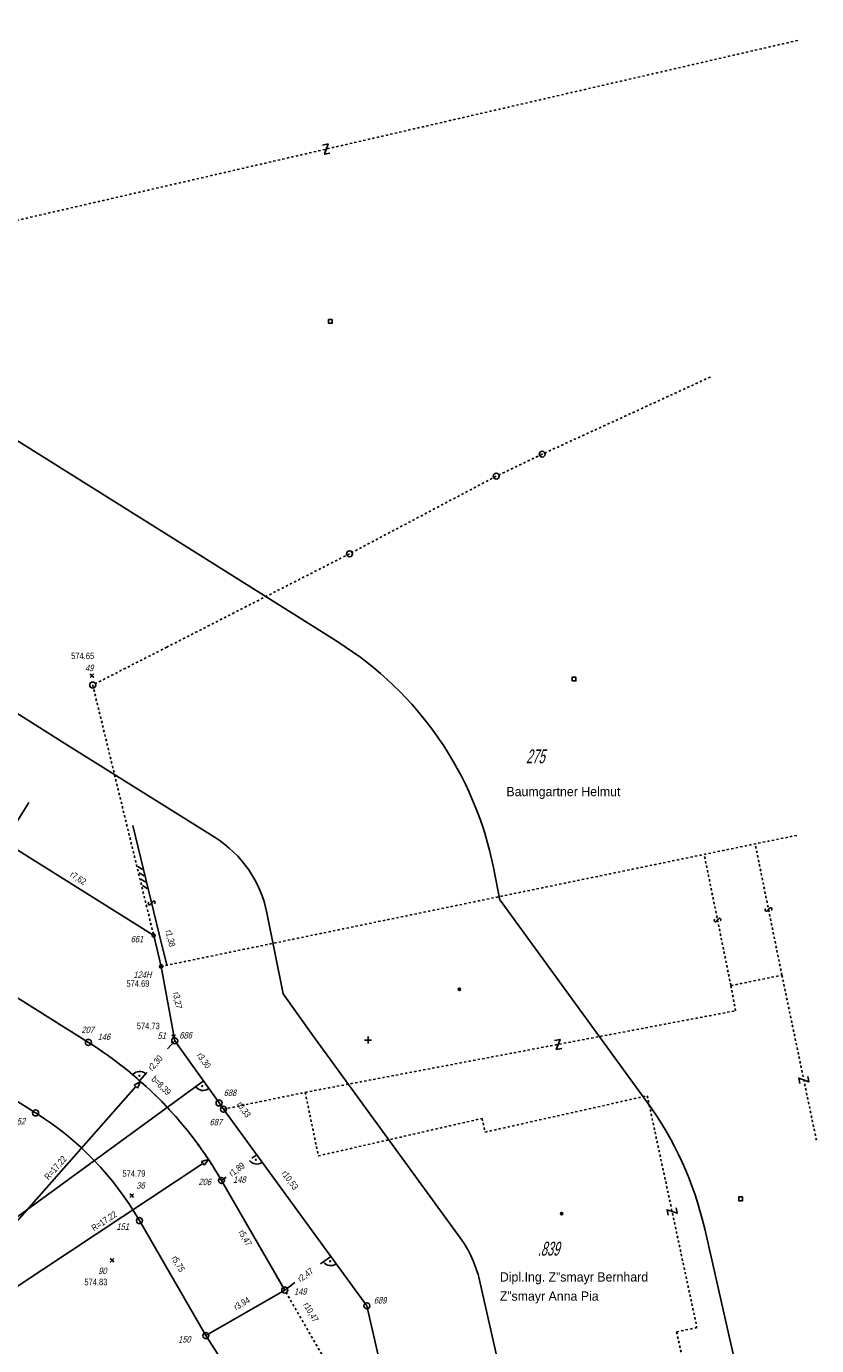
# Model space of a CAD drawing. Extents: x 0 to 80080, y 0 to 236956.
# Tile 8 of 8: x 80045 to 80079, y 236887 to 236944. Entities that reach past the tile are written whole.
import ezdxf

# ---------------------------------------------------------------- set-up
doc = ezdxf.new("R2010")
doc.units = 0
doc.header["$LTSCALE"] = 0.05
doc.header["$MEASUREMENT"] = 0
doc.linetypes.add('GESTRICHELT', pattern=[1, 0.6, -0.4])
doc.linetypes.add('PUNKT2', pattern=[0.14, 0.04, -0.1])
doc.layers.get('0').update_dxf_attribs({"linetype": 'CONTINUOUS'})
for name, color, linetype in [('GRENZEN', 7, 'CONTINUOUS'), ('GRGRENZE', 7, 'CONTINUOUS'), ('HEKTAR', 7, 'CONTINUOUS'), ('HO', 7, 'CONTINUOUS'), ('KATASTER', 7, 'CONTINUOUS'), ('NUSYMB', 7, 'CONTINUOUS'), ('OBJEKTE', 7, 'CONTINUOUS'), ('PN', 7, 'CONTINUOUS'), ('SITHOEHE', 40, 'CONTINUOUS'), ('SITLAGE', 2, 'CONTINUOUS'), ('SONSTIGE', 7, 'CONTINUOUS'), ('TBO', 3, 'CONTINUOUS')]:
    doc.layers.add(name, color=color, linetype=linetype)
doc.styles.add('AUDIT_D_040929113833-1', font='txt')

# ---------------------------------------------------------------- blocks, each defined once
blk = doc.blocks.new('GST', base_point=(295.049, 113.9358))
at = {"style": 'AUDIT_D_040929113833-1', "flags": 4}
blk.add_attdef('GST', (295.049, 113.9358), '', height=1, dxfattribs=at)
blk.add_attdef('GST', (295.049, 113.9358), '', height=1, dxfattribs=at)
blk = doc.blocks.new('BEMASS0020')
at = {"color": 7, "linetype": 'Continuous', "style": 'AUDIT_D_040929113833-1', "width": 0.75}
blk.add_text('r1,38', height=0.28, rotation=283.431, dxfattribs=at).set_placement((80051.2281, 236904.7302))
blk = doc.blocks.new('BEMASS0021')
at = {"color": 7, "linetype": 'Continuous', "style": 'AUDIT_D_040929113833-1', "width": 0.75}
blk.add_text('r3,27', height=0.28, rotation=280.383, dxfattribs=at).set_placement((80051.555, 236902.0519))
blk = doc.blocks.new('BEMASS0022')
at = {"color": 7, "linetype": 'Continuous', "style": 'AUDIT_D_040929113833-1', "width": 0.75}
blk.add_text('r3,30', height=0.28, rotation=305.518, dxfattribs=at).set_placement((80052.5699, 236899.3345))
blk = doc.blocks.new('BEMASS0023')
at = {"color": 7, "linetype": 'Continuous', "style": 'AUDIT_D_040929113833-1', "width": 0.75}
blk.add_text('r0,33', height=0.28, rotation=305.134, dxfattribs=at).set_placement((80054.3029, 236897.2154))
blk = doc.blocks.new('BEMASS0024')
at = {"color": 7, "linetype": 'Continuous', "style": 'AUDIT_D_040929113833-1', "width": 0.75}
blk.add_text('r10,53', height=0.28, rotation=306.119, dxfattribs=at).set_placement((80056.242, 236894.2253))
blk = doc.blocks.new('BEMASS0038')
at = {"color": 7, "linetype": 'Continuous', "style": 'AUDIT_D_040929113833-1', "width": 0.75}
blk.add_text('r7,62', height=0.28, rotation=327.895, dxfattribs=at).set_placement((80047.0697, 236907.091))
blk = doc.blocks.new('9', base_point=(134.9007, 189.0778))
at = {"color": 0, "linetype": 'Continuous'}
blk.add_circle((134.9007, 189.0778), 0.65, dxfattribs=at)
at = {"style": 'AUDIT_D_040929113833-1', "flags": 4}
for tag in ['HO', 'PN']:
    blk.add_attdef(tag, (135.9007, 190.0778), '', height=0.28, dxfattribs=at)
blk = doc.blocks.new('33', base_point=(124.67, 173.23))
at = {"color": 0, "linetype": 'Continuous'}
blk.add_lwpolyline([(124.07, 174.23), (125.27, 174.23), (124.07, 172.23), (125.27, 172.23)], dxfattribs=at)
blk = doc.blocks.new('11', base_point=(154.8674, 189.62))
at = {"color": 0, "linetype": 'Continuous'}
blk.add_circle((154.8674, 189.62), 0.35, dxfattribs=at)
at = {"style": 'AUDIT_D_040929113833-1', "flags": 4}
for tag in ['HO', 'PN']:
    blk.add_attdef(tag, (155.8674, 190.62), '', height=0.28, dxfattribs=at)
blk = doc.blocks.new('26', base_point=(54.8, 172.97))
at = {"color": 0, "linetype": 'Continuous'}
blk.add_lwpolyline([(54.5, 172.45, 1.255241), (55.02, 172.72), (54.57, 173.23, -1.262482), (55.08, 173.51)], format="xyb", dxfattribs=at)
blk = doc.blocks.new('38', base_point=(174.6347, 173.4226))
at = {"color": 0, "linetype": 'Continuous'}
for radius in [0.25, 0.15]:
    blk.add_circle((174.6347, 173.4226), radius, dxfattribs=at)
blk = doc.blocks.new('176', base_point=(54.92, 83.76))
at = {"color": 0, "linetype": 'Continuous'}
blk.add_lwpolyline([(55.32, 84.16), (54.52, 84.16), (54.52, 83.36), (55.32, 83.36), (55.32, 84.16)], close=True, dxfattribs=at)
blk = doc.blocks.new('116', base_point=(204.4886, 127.4211))
at = {"color": 0, "linetype": 'Continuous'}
for p, q in [((202.4415, 127.5711), (203.1415, 128.2711)), ((203.5729, 127.5711), (204.2729, 128.2711)), ((204.7042, 127.5711), (205.4042, 128.2711)), ((205.8356, 127.5711), (206.5356, 128.2711))]:
    blk.add_line(p, q, dxfattribs=at)
blk = doc.blocks.new('25', base_point=(294.8925, 187.6994))
at = {"color": 0, "linetype": 'Continuous'}
for p, q in [((294.5036, 187.3105), (295.2814, 188.0884)), ((294.8925, 187.6994), (294.5036, 188.0884)), ((294.8925, 187.6994), (295.2814, 187.3105))]:
    blk.add_line(p, q, dxfattribs=at)
at = {"style": 'AUDIT_D_040929113833-1', "flags": 4}
for tag in ['HO', 'PN']:
    blk.add_attdef(tag, (295.8925, 188.6994), '', height=0.28, dxfattribs=at)
blk = doc.blocks.new('13', base_point=(174.7973, 188.5503))
at = {"color": 0, "linetype": 'Continuous'}
for q in [(174.0473, 188.5503), (174.7973, 189.3003), (175.5473, 188.5503), (174.7973, 187.8003)]:
    blk.add_line((174.7973, 188.5503), q, dxfattribs=at)
at = {"style": 'AUDIT_D_040929113833-1', "flags": 4}
for tag in ['HO', 'PN']:
    blk.add_attdef(tag, (175.7973, 189.5503), '', height=0.28, dxfattribs=at)
blk = doc.blocks.new('BEMASS0059')
at = {"color": 7, "linetype": 'Continuous', "style": 'AUDIT_D_040929113833-1', "width": 0.75}
blk.add_text('r10,47', height=0.28, rotation=299.994, dxfattribs=at).set_placement((80057.1848, 236888.5434))
blk = doc.blocks.new('BEMASS0060')
at = {"color": 7, "linetype": 'Continuous'}
for p, q in [((80044.7603, 236889.3048), (80052.8444, 236894.6655)), ((80052.7891, 236894.7488), (80053.0944, 236894.8313)), ((80052.8996, 236894.5822), (80052.7891, 236894.7488)), ((80053.0944, 236894.8313), (80052.8996, 236894.5822))]:
    blk.add_line(p, q, dxfattribs=at)
at = {"color": 7, "linetype": 'Continuous', "style": 'AUDIT_D_040929113833-1', "width": 0.75}
blk.add_text('R=17,22', height=0.28, rotation=33.549, dxfattribs=at).set_placement((80048.1415, 236891.715))
blk = doc.blocks.new('BEMASS0061')
at = {"color": 7, "linetype": 'Continuous', "style": 'AUDIT_D_040929113833-1', "width": 0.75}
blk.add_text('b=8,39', height=0.28, rotation=315.626, dxfattribs=at).set_placement((80050.5983, 236898.2825))
blk = doc.blocks.new('BEMASS0095')
at = {"color": 7, "linetype": 'Continuous'}
for p, q in [((80043.6424, 236891.4962), (80052.8568, 236898.2203)), ((80040.0161, 236888.8501), (80042.2966, 236890.5142))]:
    blk.add_line(p, q, dxfattribs=at)
at = {"color": 7, "linetype": 'Continuous', "style": 'AUDIT_D_040929113833-1', "width": 0.75}
blk.add_text('r15,90', height=0.28, rotation=36.119, dxfattribs=at).set_placement((80042.5478, 236890.5737))
blk = doc.blocks.new('BEMASS0098')
at = {"color": 7, "linetype": 'Continuous'}
for p, q in [((80057.9458, 236890.3144), (80058.3896, 236890.6383)), ((80056.3936, 236889.1817), (80056.8375, 236889.5056))]:
    blk.add_line(p, q, dxfattribs=at)
at = {"color": 7, "linetype": 'Continuous', "style": 'AUDIT_D_040929113833-1', "width": 0.75}
blk.add_text('r2,47', height=0.28, rotation=36.119, dxfattribs=at).set_placement((80057.0783, 236889.5081))
blk = doc.blocks.new('BEMASS0099')
at = {"color": 7, "linetype": 'Continuous', "style": 'AUDIT_D_040929113833-1', "width": 0.75}
blk.add_text('r3,94', height=0.28, rotation=29.994, dxfattribs=at).set_placement((80054.2885, 236888.2974))
blk = doc.blocks.new('BEMASS0100')
at = {"color": 7, "linetype": 'Continuous', "style": 'AUDIT_D_040929113833-1', "width": 0.75}
blk.add_text('r5,47', height=0.28, rotation=299.994, dxfattribs=at).set_placement((80054.3812, 236891.6832))
blk = doc.blocks.new('BEMASS0101')
at = {"color": 7, "linetype": 'Continuous', "style": 'AUDIT_D_040929113833-1', "width": 0.75}
blk.add_text('r5,75', height=0.28, rotation=299.994, dxfattribs=at).set_placement((80051.483, 236890.5634))
blk = doc.blocks.new('BEMASS0105')
at = {"color": 7, "linetype": 'Continuous'}
for p, q in [((80049.8757, 236898.0567), (80050.1493, 236898.2152)), ((80050.1493, 236898.2152), (80050.0255, 236897.9242)), ((80043.5254, 236890.7236), (80049.9506, 236897.9905)), ((80050.0255, 236897.9242), (80049.8757, 236898.0567))]:
    blk.add_line(p, q, dxfattribs=at)
at = {"color": 7, "linetype": 'Continuous', "style": 'AUDIT_D_040929113833-1', "width": 0.75}
blk.add_text('R=17,22', height=0.28, rotation=48.518, dxfattribs=at).set_placement((80046.1695, 236893.9254))
blk = doc.blocks.new('BEMASS0106')
at = {"color": 7, "linetype": 'Continuous'}
for p, q in [((80052.977, 236887.2096), (80055.8919, 236882.7028)), ((80056.637, 236881.5507), (80058.1137, 236879.2676))]:
    blk.add_line(p, q, dxfattribs=at)
at = {"color": 7, "linetype": 'Continuous', "style": 'AUDIT_D_040929113833-1', "width": 0.75}
blk.add_text('r9,46', height=0.28, rotation=302.894, dxfattribs=at).set_placement((80055.9312, 236882.4947))
blk = doc.blocks.new('BEMASS0107')
at = {"color": 7, "linetype": 'Continuous'}
for p, q in [((80054.9731, 236894.8836), (80055.181, 236895.0353)), ((80053.6569, 236893.9231), (80053.8648, 236894.0748))]:
    blk.add_line(p, q, dxfattribs=at)
at = {"color": 7, "linetype": 'Continuous', "style": 'AUDIT_D_040929113833-1', "width": 0.75}
blk.add_text('r1,89', height=0.28, rotation=36.119, dxfattribs=at).set_placement((80054.1056, 236894.0773))
blk = doc.blocks.new('BEMASS0108')
at = {"color": 7, "linetype": 'Continuous'}
for p, q in [((80051.3251, 236899.6233), (80051.63, 236899.97)), ((80050.1142, 236898.2462), (80050.4191, 236898.5929))]:
    blk.add_line(p, q, dxfattribs=at)
at = {"color": 7, "linetype": 'Continuous', "style": 'AUDIT_D_040929113833-1', "width": 0.75}
blk.add_text('r2,30', height=0.28, rotation=48.674, dxfattribs=at).set_placement((80050.6537, 236898.6477))
blk = doc.blocks.new('73', base_point=(274.2326, 157.0404))
at = {"color": 0, "linetype": 'Continuous'}
blk.add_circle((274.9881, 157.7953), 0.1, dxfattribs=at)
blk.add_arc((274.2326, 157.0404), 2, 2.820009, 87.477187, dxfattribs=at)

msp = doc.modelspace()

# ---------------------------------------------------------------- linework, layer by layer
at = {"layer": 'GRGRENZE', "color": 30, "linetype": 'Continuous'}
for p, q in [((80050.72, 236904.53), (80044.264, 236908.581)), ((80061.69, 236880.86), (80059.95, 236888.5))]:
    msp.add_line(p, q, dxfattribs=at)
for points in [[(80050.72, 236904.53), (80051.04, 236903.19), (80051.63, 236899.97)], [(80051.63, 236899.97), (80053.55, 236897.28), (80053.74, 236897.01), (80059.95, 236888.5)]]:
    msp.add_lwpolyline(points, dxfattribs=at)
at = {"layer": 'KATASTER', "color": 7, "linetype": 'GESTRICHELT'}
for p, q in [((80078.602, 236943.269), (80042.89, 236935.04)), ((80074.82, 236928.7), (80067.54, 236925.36)), ((80067.54, 236925.36), (80065.55, 236924.41)), ((80065.55, 236924.41), (80059.2, 236921.05)), ((80059.2, 236921.05), (80051.29, 236917.009)), ((80051.04, 236903.19), (80078.608, 236908.873))]:
    msp.add_line(p, q, dxfattribs=at)
msp.add_lwpolyline([(80051.29, 236917.009), (80048.08, 236915.37), (80050.72, 236904.53)], dxfattribs=at)
at = {"layer": 'OBJEKTE', "color": 7, "linetype": 'GESTRICHELT'}
for points in [[(80053.74, 236897.01), (80057.28, 236897.74), (80075.91, 236901.27), (80075.71, 236902.36), (80077.92, 236902.81), (80079.422, 236895.623)], [(80057.28, 236897.74), (80057.85, 236894.99), (80064.94, 236896.61), (80065.07, 236896.02), (80072.09, 236897.59), (80074.24, 236887.56), (80073.36, 236887.37), (80074.09, 236884)]]:
    msp.add_lwpolyline(points, dxfattribs=at)
at = {"layer": 'SITHOEHE', "color": 2, "linetype": 'Continuous'}
msp.add_line((80044.264, 236908.581), (80045.313, 236910.283), dxfattribs=at)
at = {"layer": 'SITLAGE', "color": 2, "linetype": 'Continuous'}
for points in [[(80050.963, 236904.589), (80049.82, 236909.282)], [(80051.285, 236903.241), (80050.963, 236904.589)]]:
    msp.add_lwpolyline(points, dxfattribs=at)
at = {"layer": 'SONSTIGE', "color": 7, "linetype": 'GESTRICHELT'}
for p, q in [((80077.92, 236902.81), (80076.76, 236908.5)), ((80075.71, 236902.36), (80074.55, 236908.05))]:
    msp.add_line(p, q, dxfattribs=at)
at = {"layer": 'TBO', "color": 4, "linetype": 'Continuous'}
for p, q in [((80016.232, 236943.876), (80052.236, 236921.287)), ((80010.917, 236935.405), (80046.921, 236912.816)), ((80052.236, 236921.287), (80052.212, 236921.302)), ((80046.921, 236912.816), (80046.92, 236912.817))]:
    msp.add_line(p, q, dxfattribs=at)
at = {"layer": 'TBO', "color": 3, "linetype": 'PUNKT2'}
msp.add_line((80009.159, 236924.193), (80047.892, 236899.903), dxfattribs=at)
at = {"layer": 'TBO', "color": 3, "linetype": 'Continuous'}
for p, q in [((80045.61, 236896.848), (80035.467, 236903.21)), ((80052.977, 236887.21), (80050.103, 236892.188))]:
    msp.add_line(p, q, dxfattribs=at)
at = {"layer": 'TBO', "color": 4, "linetype": 'Continuous'}
for points in [[(80065.966, 236866.482, 0.395256), (80076.315, 236884.191), (80074.575, 236891.831, 0.101837), (80072.071, 236897.336), (80065.716, 236906.055), (80065.71, 236906.063), (80065.43, 236907.466, 0.206223), (80058.692, 236917.236), (80052.236, 236921.287)], [(80066.565, 236881.97), (80064.825, 236889.61, 0.101837), (80063.99, 236891.445), (80057.605, 236900.205), (80056.323, 236902.001), (80055.623, 236905.509, 0.206223), (80053.377, 236908.765), (80046.921, 236912.816)]]:
    msp.add_lwpolyline(points, format="xyb", dxfattribs=at)
at = {"layer": 'TBO', "color": 3, "linetype": 'Continuous'}
for points in [[(80047.892, 236899.903), (80037.486, 236906.429)], [(80056.394, 236889.182), (80053.657, 236893.923)], [(80052.977, 236887.21), (80056.394, 236889.182)]]:
    msp.add_lwpolyline(points, dxfattribs=at)
msp.add_lwpolyline([(80053.657, 236893.923, 0.122401), (80047.892, 236899.903)], format="xyb", dxfattribs=at)
at = {"layer": 'TBO', "color": 3, "linetype": 'PUNKT2'}
msp.add_lwpolyline([(80058.893, 236884.851), (80053.657, 236893.923)], dxfattribs=at)
msp.add_arc((80038.743, 236885.315), 17.22, 29.994, 57.9074, dxfattribs=at)
at = {"layer": 'TBO', "color": 3, "linetype": 'Continuous'}
msp.add_arc((80038.481, 236885.479), 13.42, 29.994, 57.9074, dxfattribs=at)

# ---------------------------------------------------------------- block references
at = {"layer": 'GRENZEN'}
ref = msp.add_blockref('GST', (80066.84, 236911.98), dxfattribs=dict(at, xscale=0.2, yscale=0.2, zscale=0.2))
ref.add_attrib('GST', '275', (80066.84, 236911.98), dxfattribs={"color": 7, "height": 0.6, "style": 'AUDIT_D_040929113833-1', "oblique": 15, "width": 0.6, "flags": 4})
at = {"layer": 'HEKTAR', "xscale": 0.2, "yscale": 0.2, "zscale": 0.2}
msp.add_blockref('13', (80060, 236900), dxfattribs=at)
at = {"layer": 'KATASTER', "xscale": 0.2, "yscale": 0.2, "zscale": 0.2}
for p, rotation in [((80058.192, 236938.566), 12), ((80068.233, 236899.815), 190.729)]:
    msp.add_blockref('33', p, dxfattribs=dict(at, rotation=rotation))
for p in [(80067.54, 236925.36), (80065.55, 236924.41), (80059.2, 236921.05), (80048.08, 236915.37)]:
    msp.add_blockref('9', p, dxfattribs=at)
at = {"layer": 'KATASTER'}
ref = msp.add_blockref('11', (80050.72, 236904.53), dxfattribs=dict(at, xscale=0.2, yscale=0.2, zscale=0.2))
ref.add_attrib('PN', '661', (80049.72, 236904.23), dxfattribs={"layer": 'PN', "height": 0.28, "style": 'AUDIT_D_040929113833-1', "oblique": 15, "width": 0.8, "flags": 4})
ref = msp.add_blockref('11', (80051.04, 236903.19), dxfattribs=dict(at, xscale=0.2, yscale=0.2, zscale=0.2))
ref.add_attrib('PN', '124H', (80049.84, 236902.69), dxfattribs={"layer": 'PN', "height": 0.28, "style": 'AUDIT_D_040929113833-1', "oblique": 15, "width": 0.8, "flags": 4})
ref.add_attrib('HO', '574.69', (80049.54, 236902.31), dxfattribs={"layer": 'HO', "height": 0.28, "style": 'AUDIT_D_040929113833-1', "width": 0.8, "flags": 4})
ref = msp.add_blockref('9', (80051.63, 236899.97), dxfattribs=dict(at, xscale=0.2, yscale=0.2, zscale=0.2))
ref.add_attrib('PN', '686', (80051.83, 236900.07), dxfattribs={"layer": 'PN', "height": 0.28, "style": 'AUDIT_D_040929113833-1', "oblique": 15, "width": 0.8, "flags": 4})
ref = msp.add_blockref('9', (80053.55, 236897.28), dxfattribs=dict(at, xscale=0.2, yscale=0.2, zscale=0.2))
ref.add_attrib('PN', '688', (80053.75, 236897.58), dxfattribs={"layer": 'PN', "height": 0.28, "style": 'AUDIT_D_040929113833-1', "oblique": 15, "width": 0.8, "flags": 4})
ref = msp.add_blockref('9', (80053.74, 236897.01), dxfattribs=dict(at, xscale=0.2, yscale=0.2, zscale=0.2))
ref.add_attrib('PN', '687', (80053.14, 236896.31), dxfattribs={"layer": 'PN', "height": 0.28, "style": 'AUDIT_D_040929113833-1', "oblique": 15, "width": 0.8, "flags": 4})
ref = msp.add_blockref('GST', (80067.343, 236890.672), dxfattribs=dict(at, xscale=0.2, yscale=0.2, zscale=0.2))
ref.add_attrib('GST', '.839', (80067.343, 236890.672), dxfattribs={"color": 7, "height": 0.6, "style": 'AUDIT_D_040929113833-1', "oblique": 15, "width": 0.6, "flags": 4})
ref = msp.add_blockref('9', (80059.95, 236888.5), dxfattribs=dict(at, xscale=0.2, yscale=0.2, zscale=0.2))
ref.add_attrib('PN', '689', (80060.25, 236888.6), dxfattribs={"layer": 'PN', "height": 0.28, "style": 'AUDIT_D_040929113833-1', "oblique": 15, "width": 0.8, "flags": 4})
at = {"layer": 'NUSYMB', "xscale": 0.2, "yscale": 0.2, "zscale": 0.2}
for name, p in [('176', (80058.369, 236931.104)), ('176', (80068.92, 236915.63)), ('38', (80063.956, 236902.201)), ('176', (80076.13, 236893.13)), ('38', (80068.383, 236892.491))]:
    msp.add_blockref(name, p, dxfattribs=at)
at = {"layer": 'SITHOEHE', "color": 2}
ref = msp.add_blockref('25', (80048.048, 236915.77), dxfattribs=dict(at, xscale=0.2, yscale=0.2, zscale=0.2))
ref.add_attrib('PN', '49', (80047.748, 236915.97), dxfattribs={"layer": 'PN', "height": 0.28, "style": 'AUDIT_D_040929113833-1', "oblique": 15, "width": 0.8, "flags": 4})
ref.add_attrib('HO', '574.65', (80047.148, 236916.49), dxfattribs={"layer": 'HO', "height": 0.28, "style": 'AUDIT_D_040929113833-1', "width": 0.8, "flags": 4})
ref = msp.add_blockref('25', (80051.587, 236900.153), dxfattribs=dict(at, xscale=0.2, yscale=0.2, zscale=0.2))
ref.add_attrib('PN', '51', (80050.887, 236900.053), dxfattribs={"layer": 'PN', "height": 0.28, "style": 'AUDIT_D_040929113833-1', "oblique": 15, "width": 0.8, "flags": 4})
ref.add_attrib('HO', '574.73', (80049.987, 236900.473), dxfattribs={"layer": 'HO', "height": 0.28, "style": 'AUDIT_D_040929113833-1', "width": 0.8, "flags": 4})
ref = msp.add_blockref('25', (80049.767, 236893.268), dxfattribs=dict(at, xscale=0.2, yscale=0.2, zscale=0.2))
ref.add_attrib('PN', '36', (80049.967, 236893.568), dxfattribs={"layer": 'PN', "height": 0.28, "style": 'AUDIT_D_040929113833-1', "oblique": 15, "width": 0.8, "flags": 4})
ref.add_attrib('HO', '574.79', (80049.367, 236894.088), dxfattribs={"layer": 'HO', "height": 0.28, "style": 'AUDIT_D_040929113833-1', "width": 0.8, "flags": 4})
ref = msp.add_blockref('25', (80048.919, 236890.473), dxfattribs=dict(at, xscale=0.2, yscale=0.2, zscale=0.2))
ref.add_attrib('PN', '90', (80048.319, 236889.873), dxfattribs={"layer": 'PN', "color": 7, "height": 0.28, "style": 'AUDIT_D_040929113833-1', "oblique": 15, "width": 0.8, "flags": 4})
ref.add_attrib('HO', '574.83', (80047.719, 236889.393), dxfattribs={"layer": 'HO', "height": 0.28, "style": 'AUDIT_D_040929113833-1', "width": 0.8, "flags": 4})
at = {"layer": 'SITLAGE'}
for name in ['BEMASS0038', 'BEMASS0020', 'BEMASS0021', 'BEMASS0022', 'BEMASS0023', 'BEMASS0024']:
    msp.add_blockref(name, (0, 0), dxfattribs=at)
at = {"layer": 'SITLAGE', "color": 2}
for name, p, xscale, yscale, zscale, rotation in [('116', (80050.116, 236907.008), 0.25, 0.25, 0.25, 283.687), ('26', (80050.635, 236905.937), 0.2, 0.2, 0.2, 103.687)]:
    msp.add_blockref(name, p, dxfattribs=dict(at, xscale=xscale, yscale=yscale, zscale=zscale, rotation=rotation))
at = {"layer": 'SONSTIGE', "xscale": 0.2, "yscale": 0.2, "zscale": 0.2}
for name, p, rotation in [('26', (80077.34, 236905.65), 281), ('26', (80075.13, 236905.2), 101), ('33', (80078.867, 236898.276), 101), ('33', (80073.17, 236892.58), 282)]:
    msp.add_blockref(name, p, dxfattribs=dict(at, rotation=rotation))
at = {"layer": 'TBO', "color": 3}
ref = msp.add_blockref('9', (80047.892, 236899.903), dxfattribs=dict(at, xscale=0.2, yscale=0.2, zscale=0.2))
ref.add_attrib('PN', '207', (80047.592, 236900.303), dxfattribs={"layer": 'PN', "color": 7, "height": 0.28, "style": 'AUDIT_D_040929113833-1', "oblique": 15, "width": 0.8, "flags": 4})
ref = msp.add_blockref('9', (80047.892, 236899.903), dxfattribs=dict(at, xscale=0.2, yscale=0.2, zscale=0.2))
ref.add_attrib('PN', '146', (80048.292, 236900.003), dxfattribs={"layer": 'PN', "color": 7, "height": 0.28, "style": 'AUDIT_D_040929113833-1', "oblique": 15, "width": 0.8, "flags": 4})
at = {"layer": 'TBO'}
for name in ['BEMASS0108', 'BEMASS0095', 'BEMASS0105', 'BEMASS0061', 'BEMASS0060', 'BEMASS0107', 'BEMASS0100', 'BEMASS0101', 'BEMASS0098', 'BEMASS0099', 'BEMASS0059', 'BEMASS0106']:
    msp.add_blockref(name, (0, 0), dxfattribs=at)
at = {"layer": 'TBO', "xscale": 0.2, "yscale": 0.2, "zscale": 0.2}
for p, rotation in [((80050.114, 236898.246), 48.67399999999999), ((80052.857, 236898.22), 216.1190000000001), ((80055.181, 236895.035), 216.1190000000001), ((80058.39, 236890.638), 216.1190000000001)]:
    msp.add_blockref('73', p, dxfattribs=dict(at, rotation=rotation))
at = {"layer": 'TBO', "color": 3}
ref = msp.add_blockref('9', (80045.61, 236896.848), dxfattribs=dict(at, xscale=0.2, yscale=0.2, zscale=0.2))
ref.add_attrib('PN', '152', (80044.61, 236896.348), dxfattribs={"layer": 'PN', "color": 7, "height": 0.28, "style": 'AUDIT_D_040929113833-1', "oblique": 15, "width": 0.8, "flags": 4})
ref = msp.add_blockref('9', (80053.657, 236893.923), dxfattribs=dict(at, xscale=0.2, yscale=0.2, zscale=0.2))
ref.add_attrib('PN', '148', (80054.157, 236893.823), dxfattribs={"layer": 'PN', "color": 7, "height": 0.28, "style": 'AUDIT_D_040929113833-1', "oblique": 15, "width": 0.8, "flags": 4})
ref = msp.add_blockref('9', (80053.657, 236893.923), dxfattribs=dict(at, xscale=0.2, yscale=0.2, zscale=0.2))
ref.add_attrib('PN', '206', (80052.657, 236893.723), dxfattribs={"layer": 'PN', "color": 7, "height": 0.28, "style": 'AUDIT_D_040929113833-1', "oblique": 15, "width": 0.8, "flags": 4})
ref = msp.add_blockref('9', (80050.103, 236892.188), dxfattribs=dict(at, xscale=0.2, yscale=0.2, zscale=0.2))
ref.add_attrib('PN', '151', (80049.103, 236891.788), dxfattribs={"layer": 'PN', "color": 7, "height": 0.28, "style": 'AUDIT_D_040929113833-1', "oblique": 15, "width": 0.8, "flags": 4})
ref = msp.add_blockref('9', (80056.394, 236889.182), dxfattribs=dict(at, xscale=0.2, yscale=0.2, zscale=0.2))
ref.add_attrib('PN', '149', (80056.794, 236888.982), dxfattribs={"layer": 'PN', "color": 7, "height": 0.28, "style": 'AUDIT_D_040929113833-1', "oblique": 15, "width": 0.8, "flags": 4})
ref = msp.add_blockref('9', (80052.977, 236887.21), dxfattribs=dict(at, xscale=0.2, yscale=0.2, zscale=0.2))
ref.add_attrib('PN', '150', (80051.777, 236886.91), dxfattribs={"layer": 'PN', "color": 7, "height": 0.28, "style": 'AUDIT_D_040929113833-1', "oblique": 15, "width": 0.8, "flags": 4})

# ---------------------------------------------------------------- texts
at = {"layer": 'TBO', "color": 3, "linetype": 'Continuous', "style": 'AUDIT_D_040929113833-1'}
for s, p in [('Baumgartner Helmut', (80065.991, 236910.557)), ('Dipl.Ing. Z”smayr Bernhard', (80065.706, 236889.55)), ('Z”smayr Anna Pia', (80065.706, 236888.721))]:
    msp.add_text(s, height=0.4, dxfattribs=at).set_placement(p)

doc.saveas('drawing.dxf')
